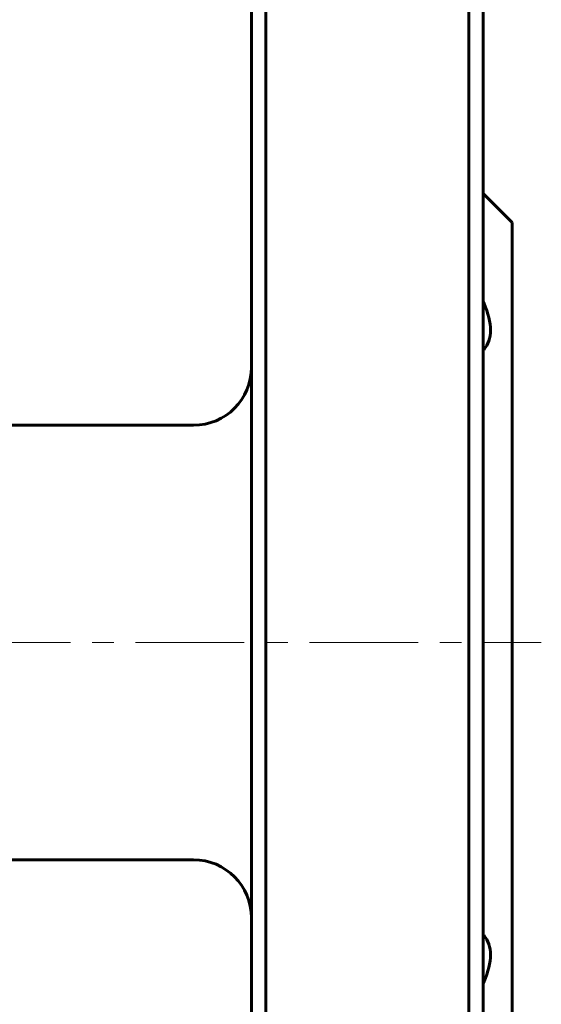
# Model space of a CAD drawing. Header units: millimetres. Extents: x 0 to 420, y 0 to 297.
# Tile 6 of 8: x 161 to 197, y 157 to 225. Entities that reach past the tile are written whole.
import ezdxf

# ---------------------------------------------------------------- set-up
doc = ezdxf.new("R2010")
doc.units = ezdxf.units.MM
doc.linetypes.add('K5LT_AXLED', pattern=[12, 7.5, -1.5, 1.5, -1.5])
doc.linetypes.add('K5LT_BASIC', pattern=[0])
doc.layers.add('Системный слой (1)', color=251, linetype='Continuous', true_color=0x6c6c6c)

# ---------------------------------------------------------------- blocks, each defined once
blk = doc.blocks.new('U5')
at = {"layer": 'Системный слой (1)', "color": 150, "linetype": 'K5LT_BASIC', "lineweight": 60, "true_color": 0x0080ff}
for p, q in [((192.51, 181.967), (192.51, 233.467)), ((192.51, 130.467), (192.51, 181.967))]:
    blk.add_line(p, q, dxfattribs=at)
blk = doc.blocks.new('U6')
at = {"layer": 'Системный слой (1)', "color": 150, "linetype": 'K5LT_BASIC', "lineweight": 60, "true_color": 0x0080ff}
for p, q in [((176.51, 233.467), (176.51, 181.967)), ((176.51, 181.967), (176.51, 130.467))]:
    blk.add_line(p, q, dxfattribs=at)
blk = doc.blocks.new('U9')
at = {"layer": 'Системный слой (1)', "color": 150, "linetype": 'K5LT_BASIC', "lineweight": 60, "true_color": 0x0080ff}
for p, q in [((194.51, 210.967), (194.51, 181.967)), ((194.51, 181.967), (194.51, 152.967))]:
    blk.add_line(p, q, dxfattribs=at)

msp = doc.modelspace()

# ---------------------------------------------------------------- linework, layer by layer
at = {"layer": 'Системный слой (1)', "color": 150, "linetype": 'K5LT_BASIC', "lineweight": 60, "true_color": 0x0080ff}
for p, q in [((177.51, 181.967), (177.51, 234.467)), ((191.51, 234.467), (191.51, 181.967)), ((194.51, 210.967), (192.51, 212.967)), ((172.51, 196.967), (152.61, 196.967)), ((177.51, 129.467), (177.51, 181.967)), ((191.51, 181.967), (191.51, 129.467)), ((172.51, 166.967), (152.61, 166.967))]:
    msp.add_line(p, q, dxfattribs=at)
at = {"layer": 'Системный слой (1)', "color": 30, "linetype": 'K5LT_AXLED', "lineweight": 18, "true_color": 0xff8000}
msp.add_line((144.51, 181.967), (196.51, 181.967), dxfattribs=at)
at = {"layer": 'Системный слой (1)', "color": 150, "linetype": 'K5LT_BASIC', "lineweight": 60, "true_color": 0x0080ff}
for centre, start, end in [((172.51, 200.967), 270, 0), ((172.51, 162.967), 0, 90)]:
    msp.add_arc(centre, 4, start, end, dxfattribs=at)
for points in [[(192.51, 202.154), (192.527, 202.172), (192.544, 202.19), (192.849, 202.539), (193.01, 202.999), (193.01, 204.068), (192.849, 204.712), (192.544, 205.417), (192.527, 205.454), (192.51, 205.492)], [(192.51, 158.441), (192.527, 158.479), (192.544, 158.517), (192.849, 159.221), (193.01, 159.865), (193.01, 160.934), (192.849, 161.394), (192.544, 161.743), (192.527, 161.761), (192.51, 161.779)]]:
    msp.add_open_spline(points, degree=3, knots=[0.8945026, 0.8945026, 0.8945026, 0.8945026, 0.90736, 0.90736, 1.1341727, 1.1341727, 1.3609853, 1.3609853, 1.3738428, 1.3738428, 1.3738428, 1.3738428], dxfattribs=at)

# ---------------------------------------------------------------- block references
at = {"layer": 'Системный слой (1)'}
for name in ['U6', 'U5', 'U9']:
    msp.add_blockref(name, (0, 0), dxfattribs=at)

doc.saveas('drawing.dxf')
